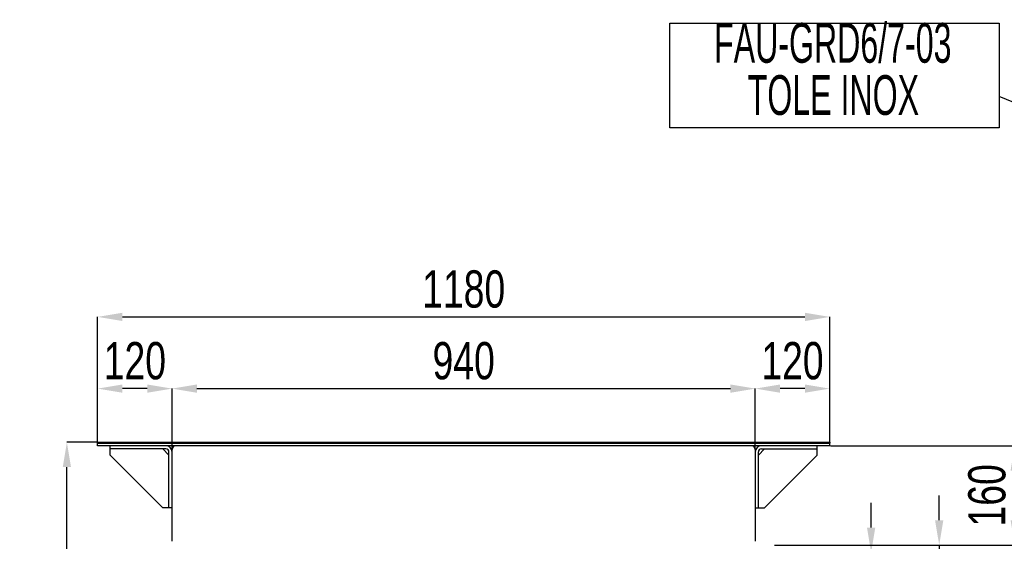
# Model space of a CAD drawing. Header units: millimetres. Extents: x 5 to 415, y 5 to 292.
# Tile 15 of 40: x 177 to 257, y 164 to 206. Entities that reach past the tile are written whole.
import ezdxf

# ---------------------------------------------------------------- set-up
doc = ezdxf.new("R2010")
doc.units = ezdxf.units.MM
doc.header["$PDSIZE"] = -1
doc.layers.add('COTES', color=1, linetype='Continuous')
doc.layers.add('NOTES', color=6, linetype='Continuous')
doc.layers.add('TRAIT-FORT', color=4, linetype='Continuous', lineweight=25)
doc.styles.add('SLDTEXTSTYLE0', font='TXT', dxfattribs={"width": 0.75})
doc.styles.add('SLDTEXTSTYLE1', font='TXT', dxfattribs={"width": 0.605})
doc.dimstyles.new('SLDDIMSTYLE1', dxfattribs={"dimtxt": 3, "dimasz": 2, "dimexe": 0, "dimexo": 0.0625, "dimgap": 0.75, "dimtad": 1, "dimlfac": 20, "dimrnd": 1e-09, "dimzin": 12, "dimdsep": 46, "dimtxsty": 'SLDTEXTSTYLE0', "dimsah": 1, "dimcen": 0.09, "dimadec": 0, "dimazin": 3, "dimtfac": 1, "dimtofl": 0, "dimtmove": 0, "dimatfit": 3, "dimfxl": 1, "dimfrac": 2, "dimtolj": 1, "dimtzin": 12, "dimarcsym": 0})
doc.dimstyles.new('SLDDIMSTYLE2', dxfattribs={"dimtxt": 3, "dimasz": 2, "dimexe": 0, "dimexo": 0.0625, "dimgap": 0.75, "dimtad": 1, "dimlfac": 20, "dimrnd": 1e-09, "dimzin": 12, "dimdsep": 46, "dimtxsty": 'SLDTEXTSTYLE0', "dimsah": 1, "dimcen": 0.09, "dimadec": 0, "dimazin": 3, "dimtfac": 1, "dimtmove": 0, "dimatfit": 0, "dimfxl": 1, "dimfrac": 2, "dimtolj": 1, "dimtzin": 12, "dimarcsym": 0})
doc.dimstyles.new('SLDDIMSTYLE6', dxfattribs={"dimtxt": 0.18, "dimasz": 1, "dimexe": 0, "dimexo": 0.0625, "dimgap": 0, "dimtad": 0, "dimtih": 1, "dimtoh": 1, "dimdec": 0, "dimrnd": 1e-09, "dimzin": 0, "dimdsep": 46, "dimtxsty": 'Standard', "dimblk1": 'DOT', "dimblk2": 'DOT', "dimsah": 1, "dimcen": 0.09, "dimadec": 0, "dimazin": 0, "dimtfac": 1, "dimtdec": 0, "dimtofl": 0, "dimtmove": 0, "dimatfit": 3, "dimldrblk": 'DOT', "dimfxl": 1, "dimfrac": 2, "dimtolj": 1, "dimtzin": 0, "dimarcsym": 0})

# ---------------------------------------------------------------- blocks, each defined once
blk = doc.blocks.new('_D_23')
at = {"layer": 'COTES', "color": 0, "lineweight": -2, "transparency": 16777216}
for p, q in [((183.382, 172.415), (180.965, 172.415)), ((180.965, 124.415), (180.965, 170.415)), ((231.382, 122.415), (180.965, 122.415))]:
    blk.add_line(p, q, dxfattribs=at)
at = {"layer": 'COTES', "color": 0, "transparency": 16777216}
for points in [[(180.631, 170.415), (181.298, 170.415), (180.965, 172.415)], [(180.631, 124.415), (181.298, 124.415), (180.965, 122.415)]]:
    blk.add_solid(points, dxfattribs=at)
at = {"layer": 'Defpoints', "color": 0, "transparency": 16777216}
for p in [(180.965, 172.415), (183.444, 172.415), (231.444, 122.415)]:
    blk.add_point(p, dxfattribs=at)
at = {"layer": 'COTES', "color": 0, "transparency": 16777216, "insert": (177.215, 147.415), "char_height": 3, "attachment_point": 2, "rotation": 90, "style": 'SLDTEXTSTYLE0'}
blk.add_mtext('\\A1;1000', dxfattribs=at)
blk = doc.blocks.new('_D_26')
at = {"layer": 'COTES', "color": 0, "lineweight": -2, "transparency": 16777216}
for p, q in [((251.269, 166.14), (251.269, 168.14)), ((238.007, 164.14), (251.269, 164.14)), ((238.007, 163.54), (251.269, 163.54)), ((251.269, 164.14), (251.269, 163.54)), ((251.269, 161.54), (251.269, 155.04))]:
    blk.add_line(p, q, dxfattribs=at)
at = {"layer": 'COTES', "color": 0, "transparency": 16777216}
for points in [[(250.935, 166.14), (251.602, 166.14), (251.269, 164.14)], [(250.935, 161.54), (251.602, 161.54), (251.269, 163.54)]]:
    blk.add_solid(points, dxfattribs=at)
at = {"layer": 'Defpoints', "color": 0, "transparency": 16777216}
for p in [(237.944, 164.14), (237.944, 163.54), (251.269, 163.54)]:
    blk.add_point(p, dxfattribs=at)
at = {"layer": 'COTES', "color": 0, "transparency": 16777216, "insert": (247.519, 157.29), "char_height": 3, "attachment_point": 2, "rotation": 90, "style": 'SLDTEXTSTYLE0'}
blk.add_mtext('\\A1;12', dxfattribs=at)
blk = doc.blocks.new('_D_27')
at = {"layer": 'COTES', "color": 0, "lineweight": -2, "transparency": 16777216}
for p, q in [((245.783, 165.54), (245.783, 167.54)), ((238.007, 163.54), (245.783, 163.54)), ((245.783, 163.54), (245.783, 163.04)), ((238.007, 163.04), (245.783, 163.04)), ((245.783, 161.04), (245.783, 154.915))]:
    blk.add_line(p, q, dxfattribs=at)
at = {"layer": 'COTES', "color": 0, "transparency": 16777216}
for points in [[(245.45, 165.54), (246.117, 165.54), (245.783, 163.54)], [(245.45, 161.04), (246.117, 161.04), (245.783, 163.04)]]:
    blk.add_solid(points, dxfattribs=at)
at = {"layer": 'Defpoints', "color": 0, "transparency": 16777216}
for p in [(237.944, 163.54), (237.944, 163.04), (245.783, 163.04)]:
    blk.add_point(p, dxfattribs=at)
at = {"layer": 'COTES', "color": 0, "transparency": 16777216, "insert": (242.033, 156.977), "char_height": 3, "attachment_point": 2, "rotation": 90, "style": 'SLDTEXTSTYLE0'}
blk.add_mtext('\\A1;10', dxfattribs=at)
blk = doc.blocks.new('_D_28')
at = {"layer": 'COTES', "color": 0, "lineweight": -2, "transparency": 16777216}
for p, q in [((242.507, 172.14), (257.356, 172.14)), ((257.356, 170.14), (257.356, 166.14)), ((238.007, 164.14), (257.356, 164.14))]:
    blk.add_line(p, q, dxfattribs=at)
at = {"layer": 'COTES', "color": 0, "transparency": 16777216}
for points in [[(257.023, 170.14), (257.689, 170.14), (257.356, 172.14)], [(257.023, 166.14), (257.689, 166.14), (257.356, 164.14)]]:
    blk.add_solid(points, dxfattribs=at)
at = {"layer": 'Defpoints', "color": 0, "transparency": 16777216}
for p in [(242.444, 172.14), (237.944, 164.14), (257.356, 164.14)]:
    blk.add_point(p, dxfattribs=at)
at = {"layer": 'COTES', "color": 0, "transparency": 16777216, "insert": (253.606, 168.14), "char_height": 3, "attachment_point": 2, "rotation": 90, "style": 'SLDTEXTSTYLE0'}
blk.add_mtext('\\A1;160', dxfattribs=at)
blk = doc.blocks.new('_D_29')
at = {"layer": 'COTES', "color": 0, "lineweight": -2, "transparency": 16777216}
for p, q in [((183.444, 172.477), (183.444, 182.512)), ((185.444, 182.512), (240.444, 182.512)), ((242.444, 172.477), (242.444, 182.512))]:
    blk.add_line(p, q, dxfattribs=at)
at = {"layer": 'COTES', "color": 0, "transparency": 16777216}
for points in [[(185.444, 182.846), (185.444, 182.179), (183.444, 182.512)], [(240.444, 182.846), (240.444, 182.179), (242.444, 182.512)]]:
    blk.add_solid(points, dxfattribs=at)
at = {"layer": 'Defpoints', "color": 0, "transparency": 16777216}
for p in [(242.444, 182.512), (183.444, 172.415), (242.444, 172.415)]:
    blk.add_point(p, dxfattribs=at)
at = {"layer": 'COTES', "color": 0, "transparency": 16777216, "insert": (212.944, 186.262), "char_height": 3, "attachment_point": 2, "style": 'SLDTEXTSTYLE0'}
blk.add_mtext('\\A1;1180', dxfattribs=at)
blk = doc.blocks.new('_D_30')
at = {"layer": 'COTES', "color": 0, "lineweight": -2, "transparency": 16777216}
for p, q in [((183.444, 172.202), (183.444, 176.738)), ((187.444, 176.738), (185.444, 176.738)), ((189.444, 171.902), (189.444, 176.738))]:
    blk.add_line(p, q, dxfattribs=at)
at = {"layer": 'COTES', "color": 0, "transparency": 16777216}
for points in [[(185.444, 177.071), (185.444, 176.404), (183.444, 176.738)], [(187.444, 177.071), (187.444, 176.404), (189.444, 176.738)]]:
    blk.add_solid(points, dxfattribs=at)
at = {"layer": 'Defpoints', "color": 0, "transparency": 16777216}
for p in [(183.444, 176.738), (183.444, 172.14), (189.444, 171.84)]:
    blk.add_point(p, dxfattribs=at)
at = {"layer": 'COTES', "color": 0, "transparency": 16777216, "insert": (186.444, 180.488), "char_height": 3, "attachment_point": 2, "style": 'SLDTEXTSTYLE0'}
blk.add_mtext('\\A1;120', dxfattribs=at)
blk = doc.blocks.new('_D_31')
at = {"layer": 'COTES', "color": 0, "lineweight": -2, "transparency": 16777216}
for p, q in [((236.444, 171.902), (236.444, 176.738)), ((240.444, 176.738), (238.444, 176.738)), ((242.444, 172.202), (242.444, 176.738))]:
    blk.add_line(p, q, dxfattribs=at)
at = {"layer": 'COTES', "color": 0, "transparency": 16777216}
for points in [[(238.444, 177.071), (238.444, 176.404), (236.444, 176.738)], [(240.444, 177.071), (240.444, 176.404), (242.444, 176.738)]]:
    blk.add_solid(points, dxfattribs=at)
at = {"layer": 'Defpoints', "color": 0, "transparency": 16777216}
for p in [(236.444, 176.738), (236.444, 171.84), (242.444, 172.14)]:
    blk.add_point(p, dxfattribs=at)
at = {"layer": 'COTES', "color": 0, "transparency": 16777216, "insert": (239.444, 180.488), "char_height": 3, "attachment_point": 2, "style": 'SLDTEXTSTYLE0'}
blk.add_mtext('\\A1;120', dxfattribs=at)
blk = doc.blocks.new('_D_32')
at = {"layer": 'COTES', "color": 0, "lineweight": -2, "transparency": 16777216}
for p, q in [((189.444, 171.902), (189.444, 176.738)), ((191.444, 176.738), (234.444, 176.738)), ((236.444, 171.902), (236.444, 176.738))]:
    blk.add_line(p, q, dxfattribs=at)
at = {"layer": 'COTES', "color": 0, "transparency": 16777216}
for points in [[(191.444, 177.071), (191.444, 176.404), (189.444, 176.738)], [(234.444, 177.071), (234.444, 176.404), (236.444, 176.738)]]:
    blk.add_solid(points, dxfattribs=at)
at = {"layer": 'Defpoints', "color": 0, "transparency": 16777216}
for p in [(236.444, 176.738), (189.444, 171.84), (236.444, 171.84)]:
    blk.add_point(p, dxfattribs=at)
at = {"layer": 'COTES', "color": 0, "transparency": 16777216, "insert": (212.944, 180.488), "char_height": 3, "attachment_point": 2, "style": 'SLDTEXTSTYLE0'}
blk.add_mtext('\\A1;940', dxfattribs=at)
blk = doc.blocks.new('SW_NOTE_21')
at = {"layer": 'NOTES', "color": 0}
for p, q in [((-26.541, -2.516), (-26.541, 5.912)), ((-26.541, 5.912), (0, 5.912)), ((0, 5.912), (0, -2.516)), ((0, -2.516), (-26.541, -2.516))]:
    blk.add_line(p, q, dxfattribs=at)
at = {"layer": 'NOTES', "color": 0, "char_height": 3.2, "attachment_point": 2, "style": 'SLDTEXTSTYLE1'}
for s, insert in [('FAU-GRD6/7-03', (-13.409, 5.932)), ('TOLE INOX', (-13.359, 1.732))]:
    blk.add_mtext(s, dxfattribs=dict(at, insert=insert))
blk = doc.blocks.new('_Dot')
at = {"color": 0, "linetype": 'ByBlock', "lineweight": -2}
blk.add_line((-0.5, 0), (-1, 0), dxfattribs=at)
at = {"color": 0, "linetype": 'ByBlock', "const_width": 0.5}
blk.add_lwpolyline([(-0.25, 0, 1), (0.25, 0, 1)], format="xyb", close=True, dxfattribs=at)

msp = doc.modelspace()

# ---------------------------------------------------------------- linework, layer by layer
at = {"layer": 'TRAIT-FORT', "lineweight": 25}
for p, q in [((183.44415, 172.41467), (183.44415, 172.33967)), ((183.44415, 172.41467), (242.44417, 172.41467)), ((183.44415, 172.33967), (242.44417, 172.33967)), ((183.44415, 172.13966), (183.44415, 172.33967)), ((242.44417, 172.41467), (242.44417, 172.33967)), ((242.44417, 172.13966), (242.44417, 172.33967)), ((242.44417, 172.13966), (183.44415, 172.13966)), ((184.44417, 171.88968), (184.44417, 172.13966)), ((184.44417, 171.38966), (184.44417, 171.88968)), ((188.94409, 171.88968), (184.44417, 171.88968)), ((188.69413, 171.88968), (189.19414, 171.38966)), ((189.19414, 167.13966), (189.19414, 171.63967)), ((189.4441, 164.43967), (189.4441, 171.83966)), ((236.44412, 171.83966), (236.44412, 164.43967)), ((237.19409, 171.88968), (236.69418, 171.38966)), ((236.69418, 167.13966), (236.69418, 171.63967)), ((236.94414, 171.88968), (241.44414, 171.88968)), ((241.44414, 171.88968), (241.44414, 172.13966)), ((241.44414, 171.38966), (241.44414, 171.88968)), ((188.69413, 167.13966), (184.44417, 171.38966)), ((237.19409, 167.13966), (241.44414, 171.38966)), ((189.19414, 167.13966), (188.69413, 167.13966)), ((189.4441, 167.13966), (189.19414, 167.13966)), ((236.44412, 167.13966), (236.69418, 167.13966)), ((236.69418, 167.13966), (237.19409, 167.13966))]:
    msp.add_line(p, q, dxfattribs=at)
for centre, radius, start, end in [((188.94413, 171.63966), 0.5, 0, 90), ((188.94413, 171.63966), 0.25, 0, 90), ((189.74413, 171.83966), 0.3, 90, 180), ((236.14413, 171.83966), 0.3, 0, 90), ((236.94413, 171.63966), 0.5, 90, 180), ((236.94413, 171.63966), 0.25, 90, 180)]:
    msp.add_arc(centre, radius, start, end, dxfattribs=at)

# ---------------------------------------------------------------- block references
at = {"layer": 'NOTES'}
msp.add_blockref('SW_NOTE_21', (256.10063, 200.25157), dxfattribs=at)

# ---------------------------------------------------------------- dimensions: what is measured, and where the dimension line sits
at = {"layer": 'COTES'}
for base, p1, p2, angle, dimstyle, picture, middle in [((242.44413, 182.51249), (183.44413, 172.41466), (242.44413, 172.41466), 0, 'SLDDIMSTYLE1', '_D_29', (212.94413, 182.51249)), ((236.44413, 176.73768), (189.44413, 171.83966), (236.44413, 171.83966), 0, 'SLDDIMSTYLE1', '_D_32', (212.94413, 176.73768)), ((180.96462, 172.41466), (231.44413, 122.41466), (183.44413, 172.41466), 90, 'SLDDIMSTYLE1', '_D_23', (180.96462, 147.41466)), ((257.35604, 164.13966), (242.44413, 172.13966), (237.94413, 164.13966), 90, 'SLDDIMSTYLE1', '_D_28', (257.35604, 168.13966)), ((251.26877, 163.53966), (237.94413, 164.13966), (237.94413, 163.53966), 90, 'SLDDIMSTYLE2', '_D_26', (251.26877, 157.28966)), ((245.78319, 163.03966), (237.94413, 163.53966), (237.94413, 163.03966), 90, 'SLDDIMSTYLE2', '_D_27', (245.78319, 156.97716))]:
    dim = msp.add_linear_dim(base=base, p1=p1, p2=p2, angle=angle, dimstyle=dimstyle, dxfattribs=at)
    dim.commit()
    dim.dimension.update_dxf_attribs({"geometry": picture, "text_midpoint": middle, "dimtype": 160})
for base, p1, p2, picture, middle in [((183.44413, 176.73768), (189.44413, 171.83966), (183.44413, 172.13966), '_D_30', (186.44413, 176.73768)), ((236.44413, 176.73768), (242.44413, 172.13966), (236.44413, 171.83966), '_D_31', (239.44413, 176.73768))]:
    dim = msp.add_linear_dim(base=base, p1=p1, p2=p2, dimstyle='SLDDIMSTYLE2', dxfattribs=at)
    dim.commit()
    dim.dimension.update_dxf_attribs({"geometry": picture, "text_midpoint": middle, "dimtype": 160})

# ---------------------------------------------------------------- leaders
at = {"layer": 'NOTES'}
msp.add_leader([(280.10585, 190.38937), (256.10063, 200.25157)], dimstyle='SLDDIMSTYLE6', dxfattribs=at)

doc.saveas('drawing.dxf')
